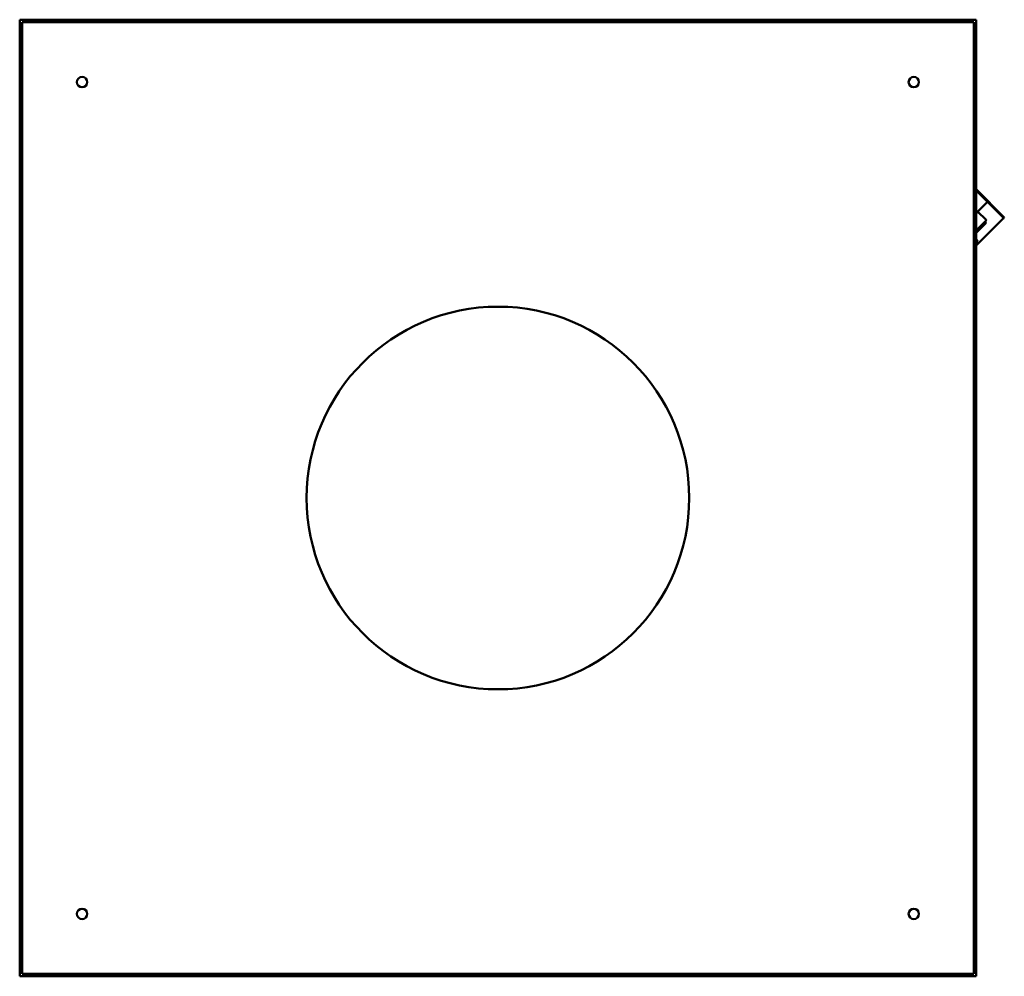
# Model space of a CAD drawing. Header units: millimetres. Extents: x 458 to 1642, y 167 to 1318.
import ezdxf

# ---------------------------------------------------------------- set-up
doc = ezdxf.new("R2010")
doc.units = ezdxf.units.MM
doc.header["$LTSCALE"] = 5
doc.layers.add('Widoczne (ISO)', color=7, linetype='Continuous', lineweight=50)

msp = doc.modelspace()

# ---------------------------------------------------------------- linework, layer by layer
at = {"layer": 'Widoczne (ISO)'}
for p, q in [((1608.1, 1317.5), (458.1, 1317.5)), ((458.1, 1317.5), (458.1, 167.5)), ((1605.1, 1314.5), (461.1, 1314.5)), ((461.9, 1313.7), (461.1, 1314.5)), ((461.1, 1314.5), (461.1, 170.5)), ((1604.3, 1313.7), (1605.1, 1314.5)), ((1605.1, 170.5), (1605.1, 1314.5)), ((1608.1, 167.5), (1608.1, 1317.5)), ((1641.9, 1079.8), (1608.1, 1113.6)), ((1608.1, 1112.2), (1641.2, 1079.1)), ((1608.1, 1084.9), (1621.8, 1098.5)), ((1608.1, 1084.6), (1610.6, 1087.1)), ((1640.6, 1078.5), (1608.1, 1046)), ((1610.2, 1086.7), (1619.8, 1077.2)), ((1610.7, 1087.2), (1610.6, 1087.1)), ((1640.6, 1078.5), (1641.2, 1079.1)), ((1641.2, 1079.1), (1641.9, 1079.8)), ((1608.1, 1064.2), (1619.8, 1075.9)), ((1608.1, 1061.2), (1619.6, 1072.8)), ((1618.6, 1074.8), (1619.6, 1073.8)), ((1608.1, 1053.5), (1610.2, 1051.4)), ((1608.1, 1049.2), (1610.2, 1051.4)), ((458.1, 167.5), (1608.1, 167.5)), ((461.1, 170.5), (461.9, 171.3)), ((461.1, 170.5), (1605.1, 170.5)), ((1604.3, 171.3), (1605.1, 170.5))]:
    msp.add_line(p, q, dxfattribs=at)
for centre, radius in [((533.1, 1242.5), 6.2), ((1533.1, 1242.5), 6.2), ((1033.1, 742.5), 230), ((533.1, 242.5), 6.2), ((1533.1, 242.5), 6.2)]:
    msp.add_circle(centre, radius, dxfattribs=at)
for centre, radius in [((1610.6, 1087.4), 0.2), ((1619.1, 1073.3), 0.75), ((1619.2, 1076.5), 0.875)]:
    msp.add_arc(centre, radius, 314.9998, 44.9998, dxfattribs=at)

doc.saveas('drawing.dxf')
